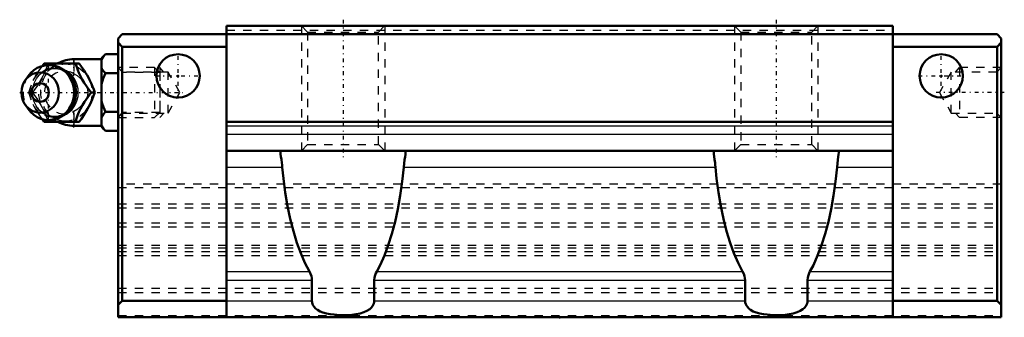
# Model space of a CAD drawing. Header units: millimetres. Extents: x -65 to 53, y 7 to 43.
import ezdxf

# ---------------------------------------------------------------- set-up
doc = ezdxf.new("R2010")
doc.units = ezdxf.units.MM
doc.linetypes.add('Center', pattern=[1.5, 0.45, -0.5, 0.05, -0.5])
doc.linetypes.add('Dashed', pattern=[2, 1, -1])
for name, color, linetype, lineweight in [('2d ConnectionPoints', 7, 'Continuous', 50), ('AM_0', 7, 'Continuous', 50), ('AM_4', 3, 'Continuous', 25), ('AM_5', 3, 'Continuous', 25), ('AM_7', 7, 'Center', 25), ('AM_9', 6, 'Dashed', 25)]:
    doc.layers.add(name, color=color, linetype=linetype, lineweight=lineweight)

# ---------------------------------------------------------------- blocks, each defined once
blk = doc.blocks.new('1_B_M6F_SHS_grease_nipple_joint_0_in_SHS30C1SS_GK__BLOCK_B_M6F1__0')
at = {"layer": 'AM_0'}
for p, q in [((-55, 38), (-58.3, 38)), ((-54.5, 38.62), (-55, 38.12)), ((-55, 38.12), (-55, 29.88)), ((-54.5, 38.62), (-53, 38.62)), ((-62.07, 37.2), (-61.85, 37.5)), ((-61.85, 37.5), (-57.67, 37.5)), ((-63.8, 35.96), (-64.16, 35.44)), ((-54.5, 36.31), (-53, 36.31)), ((-56.23, 34), (-55.79, 34)), ((-64.16, 32.56), (-63.8, 32.04)), ((-61.85, 30.5), (-62.08, 30.81)), ((-54.5, 31.69), (-53, 31.69)), ((-61.85, 30.5), (-57.67, 30.5)), ((-58.3, 30), (-55, 30)), ((-55, 29.88), (-54.5, 29.38)), ((-54.5, 29.38), (-53, 29.38))]:
    blk.add_line(p, q, dxfattribs=at)
for points in [[(-54.5, 38.62), (-54.79, 38.3), (-55, 37.96)], [(-58.1, 37.5), (-57.92, 36.95), (-57.82, 36.67), (-57.7, 36.38), (-57.52, 35.98), (-57.29, 35.55), (-57.05, 35.15), (-56.78, 34.75), (-56.5, 34.37), (-56.23, 34)], [(-55.79, 34), (-55.92, 34.36), (-56.05, 34.73), (-56.22, 35.13), (-56.41, 35.53), (-56.56, 35.81), (-56.72, 36.09), (-56.89, 36.38), (-57.07, 36.66), (-57.37, 37.09), (-57.67, 37.5)], [(-55, 36.97), (-54.94, 36.86), (-54.75, 36.58), (-54.5, 36.31)], [(-54.5, 36.31), (-54.79, 35.67), (-55, 34.99)], [(-56.23, 34), (-56.63, 33.45), (-56.83, 33.17), (-57.03, 32.88), (-57.28, 32.48), (-57.5, 32.05), (-57.69, 31.65), (-57.85, 31.25), (-57.98, 30.87), (-58.1, 30.5)], [(-57.67, 30.5), (-57.4, 30.86), (-57.15, 31.23), (-56.89, 31.63), (-56.65, 32.03), (-56.5, 32.31), (-56.35, 32.59), (-56.22, 32.88), (-56.1, 33.16), (-55.94, 33.59), (-55.79, 34)], [(-55, 33.01), (-54.94, 32.8), (-54.75, 32.24), (-54.5, 31.69)], [(-54.5, 31.69), (-54.79, 31.37), (-55, 31.03)], [(-55, 30.04), (-54.94, 29.94), (-54.75, 29.65), (-54.5, 29.38)]]:
    blk.add_lwpolyline(points, dxfattribs=at)
for centre, radius, start, end in [((-58.3, 34), 4, 90, 118.6175), ((-61.34, 34), 3.3, 270, 90), ((-58.3, 34), 4, 241.2394, 270)]:
    blk.add_arc(centre, radius, start, end, dxfattribs=at)
blk.add_ellipse((-61.34, 34), major_axis=(0, 3.3), ratio=0.927184, start_param=2.207257, end_param=7.217521, dxfattribs=at)
for major_axis in [(0, 2.42), (0, -1.12)]:
    blk.add_ellipse((-62.35, 34), major_axis=major_axis, ratio=0.927184, dxfattribs=at)
at = {"layer": 'AM_4'}
for p, q in [((-58.3, 38), (-58.3, 37.51)), ((-58.3, 30.49), (-58.3, 30))]:
    blk.add_line(p, q, dxfattribs=at)
blk.add_ellipse((-60.53, 34), major_axis=(0, 2.97), ratio=0.927184, start_param=3.499913, end_param=5.924864, dxfattribs=at)
at = {"layer": 'AM_5', "linetype": 'Dashed'}
for p, q in [((-52.46, 31), (-52.46, 37)), ((-48, 36.39), (-52.46, 36.39)), ((-53, 31), (-52.46, 31.61)), ((-48, 31.61), (-52.46, 31.61))]:
    blk.add_line(p, q, dxfattribs=at)
at = {"layer": 'AM_7'}
for p, q in [((-58.3, 29.8), (-58.3, 38.2)), ((-61.34, 30.54), (-61.34, 37.47)), ((-64.81, 34), (-45.21, 34))]:
    blk.add_line(p, q, dxfattribs=at)
at = {"layer": 'AM_9'}
for p, q in [((-58.3, 37.51), (-58.3, 30.49)), ((-48.61, 37), (-53, 37)), ((-48, 36.39), (-48.61, 37)), ((-48.61, 37), (-48.61, 31)), ((-48, 36.39), (-48, 31.61)), ((-58.1, 34.54), (-58.07, 34.37)), ((-63.72, 34), (-63.29, 34)), ((-53, 31), (-48.61, 31)), ((-48.61, 31), (-48, 31.61))]:
    blk.add_line(p, q, dxfattribs=at)
for points in [[(-61.42, 37.5), (-61.54, 37.14), (-61.68, 36.77), (-61.84, 36.37), (-62.04, 35.97), (-62.18, 35.69), (-62.34, 35.41), (-62.51, 35.12), (-62.69, 34.84), (-62.99, 34.41), (-63.29, 34)], [(-59.36, 31.51), (-59.4, 31.48), (-59.61, 31.36), (-59.84, 31.26), (-60.07, 31.19), (-60.31, 31.14), (-60.55, 31.12), (-60.8, 31.12), (-61.04, 31.15), (-61.28, 31.2), (-61.52, 31.27), (-61.75, 31.37), (-61.96, 31.49), (-62.17, 31.64), (-62.36, 31.8), (-62.54, 31.99), (-62.7, 32.19), (-62.85, 32.4), (-62.97, 32.63), (-63.08, 32.88), (-63.16, 33.13), (-63.22, 33.39), (-63.27, 33.65), (-63.28, 33.92), (-63.28, 34.19), (-63.25, 34.45), (-63.2, 34.71), (-63.13, 34.97), (-63.04, 35.22), (-62.93, 35.45), (-62.8, 35.68), (-62.65, 35.89), (-62.48, 36.08), (-62.3, 36.25), (-62.1, 36.41), (-61.9, 36.55), (-61.68, 36.66), (-61.45, 36.75), (-61.21, 36.82), (-60.97, 36.86), (-60.73, 36.88), (-60.49, 36.88), (-60.24, 36.85), (-60, 36.79), (-59.77, 36.71), (-59.54, 36.6), (-59.35, 36.49)], [(-63.03, 35.74), (-62.91, 35.95), (-62.66, 36.35), (-62.4, 36.75), (-62.12, 37.13), (-62.07, 37.2)], [(-59.35, 36.49), (-59.33, 36.48), (-59.12, 36.33), (-58.93, 36.16), (-58.76, 35.97), (-58.73, 35.93)], [(-57.16, 35.35), (-57.49, 35.68), (-57.88, 35.99), (-58.3, 36.25)], [(-63.72, 34), (-63.6, 34.36), (-63.47, 34.74), (-63.4, 34.93)], [(-56.73, 33.31), (-56.61, 33.66), (-56.58, 34.01), (-56.62, 34.35), (-56.73, 34.7), (-56.74, 34.71)], [(-63.41, 33.11), (-63.47, 33.25), (-63.6, 33.63), (-63.72, 34)], [(-63.29, 34), (-63.03, 33.64), (-62.77, 33.27), (-62.51, 32.87), (-62.27, 32.47), (-62.12, 32.19), (-61.97, 31.91), (-61.84, 31.62), (-61.72, 31.34), (-61.56, 30.91), (-61.42, 30.5)], [(-58.06, 34.21), (-58.05, 34.04), (-58.05, 34)], [(-58.05, 34), (-58.06, 33.87), (-58.06, 33.76)], [(-57.15, 32.66), (-56.89, 33), (-56.73, 33.31)], [(-62.08, 30.81), (-62.12, 30.86), (-62.39, 31.24), (-62.65, 31.62), (-62.9, 32.03), (-63.07, 32.33)], [(-58.83, 31.95), (-59, 31.78), (-59.19, 31.62), (-59.36, 31.51)], [(-58.3, 31.75), (-57.84, 32.04), (-57.46, 32.35), (-57.15, 32.66)]]:
    blk.add_lwpolyline(points, dxfattribs=at)
blk.add_arc((-58.3, 34), 4, 118.6175, 241.2394, dxfattribs=at)
for centre, major_axis in [((-60.8, 34), (0, -2.97)), ((-59.32, 34), (0, -3.44))]:
    blk.add_ellipse(centre, major_axis=major_axis, ratio=0.927184, dxfattribs=at)
for centre, major_axis, start_param, end_param in [((-60.53, 34), (0, 2.97), 5.924864, 7.148836), ((-59.45, 34), (0, -2.57), 2.639469, 6.785309), ((-61.34, 34), (0, 3.3), 0.934336, 2.207257), ((-60.53, 34), (0, 2.97), 2.244112, 3.499913)]:
    blk.add_ellipse(centre, major_axis=major_axis, ratio=0.927184, start_param=start_param, end_param=end_param, dxfattribs=at)
blk = doc.blocks.new('2_SHS30CSSB_M6F1_Slide25_55_0_in_SHS30C1SS_GK__BLOCK_B_M6F1__0')
at = {"layer": 'AM_0'}
for p, q in [((-40, 7), (-40, 42)), ((-40, 42), (40, 42)), ((40, 7), (40, 42)), ((-52.5, 41), (-53, 40.5)), ((-53, 7), (-53, 40.5)), ((-52.5, 41), (52.5, 41)), ((52.5, 41), (53, 40.5)), ((53, 7), (53, 40.5)), ((-53, 40), (-52.5, 39.5)), ((-40, 39.5), (-52.5, 39.5)), ((-52.5, 39.5), (-52.5, 9)), ((40, 39.5), (52.5, 39.5)), ((53, 40), (52.5, 39.5)), ((52.5, 39.5), (52.5, 9)), ((-40, 30.5), (40, 30.5)), ((-40, 27), (40, 27)), ((-33.5, 27), (-33.5, 26.81)), ((-18.5, 26.81), (-18.5, 27)), ((18.5, 27), (18.5, 26.81)), ((33.5, 26.81), (33.5, 27)), ((-29.74, 9), (-29.74, 11.47)), ((-22.26, 11.47), (-22.26, 9)), ((22.26, 9), (22.26, 11.47)), ((29.74, 11.47), (29.74, 9)), ((-52.5, 9), (-53, 8.5)), ((-40, 9), (-52.5, 9)), ((40, 9), (52.5, 9)), ((52.5, 9), (53, 8.5)), ((53, 7), (-53, 7))]:
    blk.add_line(p, q, dxfattribs=at)
for points in [[(-33.5, 26.81), (-33.49, 26.6), (-33.45, 26.31), (-33.4, 25.97), (-33.35, 25.57), (-33.32, 25.3), (-33.29, 25.03)], [(-18.71, 25.03), (-18.66, 25.48), (-18.61, 25.9), (-18.56, 26.26), (-18.52, 26.57), (-18.5, 26.81)], [(18.5, 26.81), (18.51, 26.6), (18.55, 26.31), (18.6, 25.97), (18.65, 25.57), (18.68, 25.3), (18.71, 25.03)], [(33.29, 25.03), (33.34, 25.48), (33.39, 25.9), (33.44, 26.26), (33.48, 26.57), (33.5, 26.81)], [(-30.04, 12.5), (-30.58, 13.53), (-31.08, 14.69), (-31.54, 15.96), (-31.96, 17.34), (-32.33, 18.81), (-32.66, 20.37), (-32.93, 22), (-33.16, 23.69), (-33.29, 25.03)], [(-18.71, 25.03), (-18.89, 23.3), (-19.13, 21.62), (-19.41, 20.01), (-19.75, 18.47), (-20.14, 17.01), (-20.57, 15.66), (-21.04, 14.41), (-21.55, 13.28), (-21.96, 12.5)], [(21.96, 12.5), (21.42, 13.53), (20.92, 14.69), (20.46, 15.96), (20.04, 17.34), (19.67, 18.81), (19.34, 20.37), (19.07, 22), (18.84, 23.69), (18.71, 25.03)], [(33.29, 25.03), (33.11, 23.3), (32.87, 21.62), (32.59, 20.01), (32.25, 18.47), (31.86, 17.01), (31.43, 15.66), (30.96, 14.41), (30.45, 13.28), (30.04, 12.5)], [(-30.04, 12.5), (-29.91, 12.23), (-29.8, 11.94), (-29.76, 11.71), (-29.74, 11.47)], [(-22.26, 11.47), (-22.23, 11.77), (-22.15, 12.08), (-22.07, 12.29), (-21.96, 12.5)], [(21.96, 12.5), (22.09, 12.23), (22.2, 11.94), (22.24, 11.71), (22.26, 11.47)], [(29.74, 11.47), (29.77, 11.77), (29.85, 12.08), (29.93, 12.29), (30.04, 12.5)], [(-22.26, 9), (-22.27, 8.83), (-22.31, 8.66), (-22.37, 8.5), (-22.46, 8.35), (-22.61, 8.15), (-22.8, 7.98), (-23.13, 7.76), (-23.5, 7.6), (-23.96, 7.46), (-24.45, 7.37), (-24.94, 7.31), (-25.65, 7.27), (-26.37, 7.27), (-27.08, 7.32), (-27.54, 7.37), (-27.98, 7.45), (-28.41, 7.57), (-28.76, 7.71), (-29.08, 7.89), (-29.29, 8.05), (-29.47, 8.25), (-29.58, 8.41), (-29.67, 8.6), (-29.72, 8.79), (-29.74, 9)], [(29.74, 9), (29.73, 8.83), (29.69, 8.66), (29.63, 8.5), (29.54, 8.35), (29.39, 8.15), (29.2, 7.98), (28.87, 7.76), (28.5, 7.6), (28.04, 7.46), (27.55, 7.37), (27.06, 7.31), (26.35, 7.27), (25.63, 7.27), (24.92, 7.32), (24.46, 7.37), (24.02, 7.45), (23.59, 7.57), (23.24, 7.71), (22.92, 7.89), (22.71, 8.05), (22.53, 8.25), (22.42, 8.41), (22.33, 8.6), (22.28, 8.79), (22.26, 9)]]:
    blk.add_lwpolyline(points, dxfattribs=at)
for centre in [(-45.8, 36), (45.8, 36)]:
    blk.add_circle(centre, 2.6, dxfattribs=at)
at = {"layer": 'AM_4'}
for p, q in [((-40, 30), (40, 30)), ((-40, 29), (40, 29)), ((-40, 25.03), (-33.29, 25.03)), ((-18.71, 25.03), (18.71, 25.03)), ((33.29, 25.03), (40, 25.03)), ((-40, 12.5), (-30.04, 12.5)), ((-21.96, 12.5), (21.96, 12.5)), ((30.04, 12.5), (40, 12.5)), ((-40, 11.47), (-29.74, 11.47)), ((-22.26, 11.47), (22.26, 11.47)), ((29.74, 11.47), (40, 11.47)), ((-40, 9), (-29.74, 9)), ((-22.26, 9), (22.26, 9)), ((29.74, 9), (40, 9))]:
    blk.add_line(p, q, dxfattribs=at)
at = {"layer": 'AM_5', "linetype": 'Dashed'}
for p, q in [((-31, 42), (-31, 27)), ((-21, 42), (-21, 27)), ((21, 42), (21, 27)), ((31, 42), (31, 27)), ((-47.5, 36.46), (-48, 37)), ((-48, 37), (-48, 31)), ((47.5, 36.46), (48, 37)), ((53, 37), (48, 37)), ((48, 37), (48, 31)), ((-47.5, 31.54), (-48, 31)), ((47.5, 31.54), (48, 31)), ((53, 31), (48, 31))]:
    blk.add_line(p, q, dxfattribs=at)
at = {"layer": 'AM_7'}
for p, q in [((-26, 42.75), (-26, 26.25)), ((26, 42.75), (26, 26.25)), ((-45.8, 33.27), (-45.8, 38.73)), ((45.8, 33.27), (45.8, 38.73)), ((-48.53, 36), (-43.07, 36)), ((43.07, 36), (48.53, 36)), ((53.37, 34), (45.21, 34))]:
    blk.add_line(p, q, dxfattribs=at)
at = {"layer": 'AM_9'}
for p, q in [((-40, 41.5), (40, 41.5)), ((-31, 42), (-30.25, 41.25)), ((-21.75, 41.25), (-21, 42)), ((21, 42), (21.75, 41.25)), ((30.25, 41.25), (31, 42)), ((-30.25, 41.25), (-30.25, 27.75)), ((-30.25, 41.25), (-21.75, 41.25)), ((-21.75, 27.75), (-21.75, 41.25)), ((21.75, 41.25), (21.75, 27.75)), ((21.75, 41.25), (30.25, 41.25)), ((30.25, 27.75), (30.25, 41.25)), ((-52.46, 36.46), (-53, 37)), ((53, 37), (52.46, 36.46)), ((-47, 36.46), (-52.46, 36.46)), ((-52.46, 31.54), (-52.46, 36.46)), ((-45.58, 34), (-47, 36.46)), ((-47, 31.54), (-47, 36.46)), ((47, 36.46), (45.58, 34)), ((52.46, 36.46), (47, 36.46)), ((47, 31.54), (47, 36.46)), ((52.46, 31.54), (52.46, 36.46)), ((-47, 31.54), (-45.58, 34)), ((45.58, 34), (47, 31.54)), ((-53, 31), (-52.46, 31.54)), ((-52.46, 31.54), (-47, 31.54)), ((47, 31.54), (52.46, 31.54)), ((52.46, 31.54), (53, 31)), ((-30.25, 27.75), (-31, 27)), ((-30.25, 27.75), (-21.75, 27.75)), ((-21, 27), (-21.75, 27.75)), ((21.75, 27.75), (21, 27)), ((21.75, 27.75), (30.25, 27.75)), ((31, 27), (30.25, 27.75)), ((53, 23), (-53, 23)), ((-53, 22.59), (53, 22.59)), ((-53, 20.64), (53, 20.64)), ((-53, 20.15), (53, 20.15)), ((-53, 18.35), (53, 18.35)), ((-53, 17.86), (53, 17.86)), ((-53, 15.67), (53, 15.67)), ((-53, 15.36), (53, 15.36)), ((-53, 14.91), (53, 14.91)), ((-53, 14.41), (53, 14.41)), ((-53, 10.49), (53, 10.49)), ((-53, 9.99), (53, 9.99)), ((-53, 7.2), (53, 7.2))]:
    blk.add_line(p, q, dxfattribs=at)

msp = doc.modelspace()

# ---------------------------------------------------------------- linework, layer by layer
at = {"layer": '2d ConnectionPoints'}
for p in [(-45.8, 36), (-45.8, 36), (45.8, 36), (45.8, 36), (-53, 34), (53, 34), (0, 7)]:
    msp.add_point(p, dxfattribs=at)

# ---------------------------------------------------------------- block references
for name in ['2_SHS30CSSB_M6F1_Slide25_55_0_in_SHS30C1SS_GK__BLOCK_B_M6F1__0', '1_B_M6F_SHS_grease_nipple_joint_0_in_SHS30C1SS_GK__BLOCK_B_M6F1__0']:
    msp.add_blockref(name, (0, 0))

doc.saveas('drawing.dxf')
